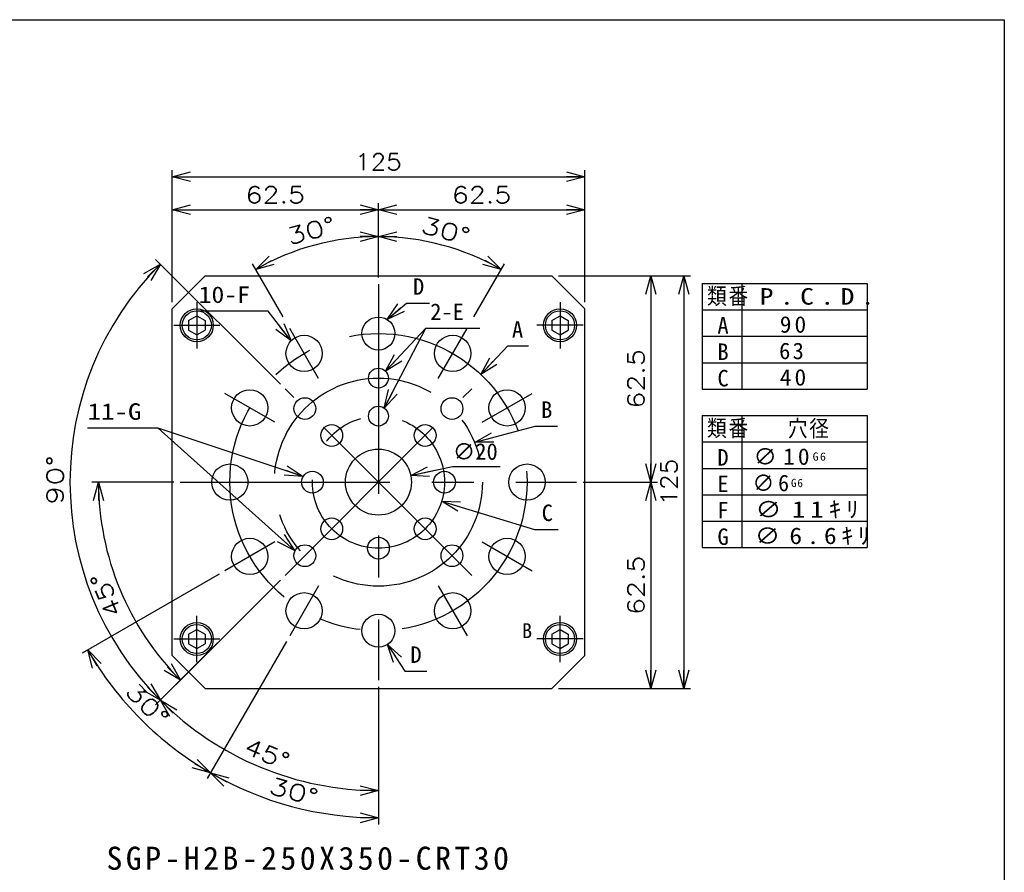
# Model space of a CAD drawing. Extents: x 0 to 564, y 0 to 400.
# Tile 20 of 20: x 415 to 564, y 271 to 400. Entities that reach past the tile are written whole.
import ezdxf

# ---------------------------------------------------------------- set-up
doc = ezdxf.new("R2010")
doc.units = 0
doc.linetypes.add('CENTER', pattern=[50.8, 31.75, -6.35, 6.35, -6.35])
doc.layers.get('0').update_dxf_attribs({"linetype": 'CONTINUOUS'})
doc.layers.get('DEFPOINTS').update_dxf_attribs({"linetype": 'CONTINUOUS'})
for name, color, linetype in [('BODY', 130, 'CONTINUOUS'), ('FL-AORB', 130, 'CONTINUOUS'), ('寸法線', 11, 'CONTINUOUS'), ('機械要素部品', 100, 'CONTINUOUS')]:
    doc.layers.add(name, color=color, linetype=linetype)
doc.styles.add('MX_DIMTXSTY_3', font='txt.sh', dxfattribs={"width": 1.35, "bigfont": 'extfont'})
doc.styles.add('MX_DIMTXSTY_4', font='txt.sh', dxfattribs={"width": 1.2, "bigfont": 'extfont'})
doc.styles.add('MX_DIMTXSTY_5', font='txt.sh', dxfattribs={"width": 1.1, "bigfont": 'extfont'})
doc.styles.add('MX_DIMTXSTY_6', font='txt.sh', dxfattribs={"width": 1.25, "bigfont": 'extfont'})
doc.styles.add('MX_NOTE_STANDARD', font='txt.sh', dxfattribs={"bigfont": 'extfont'})
doc.dimstyles.new('MX_DIMSTYLE_P', dxfattribs={"dimtxt": 2.5, "dimasz": 2.5, "dimexe": 1, "dimexo": 1, "dimgap": 1, "dimtad": 1, "dimlfac": 2, "dimdsep": 46, "dimtxsty": 'MX_NOTE_STANDARD', "dimblk1": 'OPEN30', "dimblk2": 'OPEN30', "dimsah": 1, "dimcen": 2.5, "dimadec": 0, "dimazin": 0, "dimtfac": 1, "dimtmove": 0, "dimatfit": 3, "dimldrblk": 'OPEN30', "dimfxl": 1, "dimtzin": 0, "dimarcsym": 0})
doc.dimstyles.new('MXDIMSTYLE', dxfattribs={"dimtxt": 2.5, "dimasz": 2.5, "dimexe": 1, "dimexo": 1, "dimgap": 1, "dimtad": 1, "dimdsep": 46, "dimtxsty": 'MX_NOTE_STANDARD', "dimblk1": 'OPEN30', "dimblk2": 'OPEN30', "dimsah": 1, "dimcen": 2.5, "dimadec": 0, "dimazin": 0, "dimtfac": 1, "dimtmove": 0, "dimatfit": 3, "dimldrblk": 'OPEN30', "dimfxl": 1, "dimtzin": 0, "dimarcsym": 0})

# ---------------------------------------------------------------- blocks, each defined once
blk = doc.blocks.new('_OPEN30')
at = {"color": 0, "linetype": 'ByBlock', "lineweight": -2}
for p, q in [((-1, 0.267949), (0, 0)), ((0, 0), (-1, -0.267949)), ((0, 0), (-1, 0))]:
    blk.add_line(p, q, dxfattribs=at)
blk = doc.blocks.new('*D5')
at = {"color": 140, "linetype": 'CONTINUOUS'}
for p, q in [((474.118441, 331.007642), (480.459272, 332.342342)), ((474.118441, 331.007642), (478.032666, 331.831558)), ((480.459272, 332.342342), (487.640662, 332.342342))]:
    blk.add_line(p, q, dxfattribs=at)
at = {"layer": 'DEFPOINTS', "color": 0, "linetype": 'CONTINUOUS'}
for p in [(474.118441, 331.007642), (464.332877, 328.94785)]:
    blk.add_point(p, dxfattribs=at)
at = {"color": 140, "linetype": 'CONTINUOUS', "xscale": 2.77, "yscale": 2.77, "zscale": 2.77, "rotation": 191.886825}
blk.add_blockref('_OPEN30', (474.118441, 331.007642), dxfattribs=at)
at = {"color": 140, "linetype": 'CONTINUOUS', "insert": (483.890662, 334.592342), "char_height": 2.5, "attachment_point": 5, "line_spacing_factor": 0.72}
blk.add_mtext('\\A1;∅20', dxfattribs=at)
blk = doc.blocks.new('_NONE')
at = {"color": 0, "linetype": 'ByBlock', "lineweight": -2}
blk.add_circle((0, 0), 0.25, dxfattribs=at)
blk = doc.blocks.new('*D7')
at = {"color": 140, "linetype": 'CONTINUOUS'}
for p, q in [((469.225659, 361.977746), (469.225659, 368.150658)), ((483.663159, 354.98423), (488.312115, 363.036457))]:
    blk.add_line(p, q, dxfattribs=at)
blk.add_arc((469.225659, 329.977746), 37.172912, 60, 90, dxfattribs=at)
at = {"layer": 'DEFPOINTS', "color": 0, "linetype": 'CONTINUOUS'}
for p in [(478.846716, 365.884021), (469.225659, 359.977746), (482.663159, 353.252179), (469.225659, 329.977746)]:
    blk.add_point(p, dxfattribs=at)
at = {"color": 140, "linetype": 'CONTINUOUS', "xscale": 2.77, "yscale": 2.77, "zscale": 2.77}
for p, rotation in [((469.225659, 367.150658), 180), ((487.812115, 362.170432), 330)]:
    blk.add_blockref('_OPEN30', p, dxfattribs=dict(at, rotation=rotation))
at = {"color": 140, "linetype": 'CONTINUOUS', "insert": (479.429059, 368.057355), "char_height": 2.5, "attachment_point": 5, "rotation": 345.00000507, "line_spacing_factor": 0.72, "style": 'MX_DIMTXSTY_3'}
blk.add_mtext('\\A1;30°', dxfattribs=at)
blk = doc.blocks.new('*D8')
at = {"color": 140, "linetype": 'CONTINUOUS'}
for p, q in [((469.225659, 361.977746), (469.225659, 368.150658)), ((454.788159, 354.98423), (450.139203, 363.036457))]:
    blk.add_line(p, q, dxfattribs=at)
blk.add_arc((469.225659, 329.977746), 37.172912, 90, 120, dxfattribs=at)
at = {"layer": 'DEFPOINTS', "color": 0, "linetype": 'CONTINUOUS'}
for p in [(459.604601, 365.884021), (469.225659, 359.977746), (455.788159, 353.252179), (469.225659, 329.977746)]:
    blk.add_point(p, dxfattribs=at)
at = {"color": 140, "linetype": 'CONTINUOUS', "xscale": 2.77, "yscale": 2.77, "zscale": 2.77}
blk.add_blockref('_OPEN30', (469.225659, 367.150658), dxfattribs=at)
at = {"color": 140, "linetype": 'CONTINUOUS', "xscale": 2.77, "yscale": 2.77, "zscale": 2.77, "rotation": 210}
blk.add_blockref('_OPEN30', (450.639203, 362.170432), dxfattribs=at)
at = {"color": 140, "linetype": 'CONTINUOUS', "insert": (459.022258, 368.057355), "char_height": 2.5, "attachment_point": 5, "rotation": 14.99999493, "line_spacing_factor": 0.72, "style": 'MX_DIMTXSTY_3'}
blk.add_mtext('\\A1;30°', dxfattribs=at)
blk = doc.blocks.new('*D9')
at = {"color": 140, "linetype": 'CONTINUOUS'}
for p, q in [((469.225659, 362.227746), (469.225659, 372.227746)), ((500.475659, 357.227746), (500.475659, 372.227746)), ((469.225659, 371.227746), (500.475659, 371.227746))]:
    blk.add_line(p, q, dxfattribs=at)
at = {"layer": 'DEFPOINTS', "color": 0, "linetype": 'CONTINUOUS'}
for p in [(500.475659, 371.227746), (469.225659, 361.227746), (500.475659, 356.227746)]:
    blk.add_point(p, dxfattribs=at)
at = {"color": 140, "linetype": 'CONTINUOUS', "xscale": 2.77, "yscale": 2.77, "zscale": 2.77, "rotation": 180}
blk.add_blockref('_OPEN30', (469.225659, 371.227746), dxfattribs=at)
at = {"color": 140, "linetype": 'CONTINUOUS', "xscale": 2.77, "yscale": 2.77, "zscale": 2.77}
blk.add_blockref('_OPEN30', (500.475659, 371.227746), dxfattribs=at)
at = {"color": 140, "linetype": 'CONTINUOUS', "insert": (484.850659, 373.477746), "char_height": 2.5, "attachment_point": 5, "line_spacing_factor": 0.72, "style": 'MX_DIMTXSTY_4'}
blk.add_mtext('\\A1;62.5', dxfattribs=at)
blk = doc.blocks.new('*D10')
at = {"color": 140, "linetype": 'CONTINUOUS'}
for p, q in [((437.975659, 357.227746), (437.975659, 372.227746)), ((469.225659, 360.977746), (469.225659, 372.227746)), ((437.975659, 371.227746), (469.225659, 371.227746))]:
    blk.add_line(p, q, dxfattribs=at)
at = {"layer": 'DEFPOINTS', "color": 0, "linetype": 'CONTINUOUS'}
for p in [(469.225659, 371.227746), (469.225659, 359.977746), (437.975659, 356.227746)]:
    blk.add_point(p, dxfattribs=at)
at = {"color": 140, "linetype": 'CONTINUOUS', "xscale": 2.77, "yscale": 2.77, "zscale": 2.77, "rotation": 180}
blk.add_blockref('_OPEN30', (437.975659, 371.227746), dxfattribs=at)
at = {"color": 140, "linetype": 'CONTINUOUS', "xscale": 2.77, "yscale": 2.77, "zscale": 2.77}
blk.add_blockref('_OPEN30', (469.225659, 371.227746), dxfattribs=at)
at = {"color": 140, "linetype": 'CONTINUOUS', "insert": (453.600659, 373.477746), "char_height": 2.5, "attachment_point": 5, "line_spacing_factor": 0.72, "style": 'MX_DIMTXSTY_4'}
blk.add_mtext('\\A1;62.5', dxfattribs=at)
blk = doc.blocks.new('*D11')
at = {"color": 140, "linetype": 'CONTINUOUS'}
for p, q in [((437.975659, 357.227746), (437.975659, 377.227746)), ((500.475659, 357.227746), (500.475659, 377.227746)), ((437.975659, 376.227746), (500.475659, 376.227746))]:
    blk.add_line(p, q, dxfattribs=at)
at = {"layer": 'DEFPOINTS', "color": 0, "linetype": 'CONTINUOUS'}
for p in [(500.475659, 376.227746), (437.975659, 356.227746), (500.475659, 356.227746)]:
    blk.add_point(p, dxfattribs=at)
at = {"color": 140, "linetype": 'CONTINUOUS', "xscale": 2.77, "yscale": 2.77, "zscale": 2.77, "rotation": 180}
blk.add_blockref('_OPEN30', (437.975659, 376.227746), dxfattribs=at)
at = {"color": 140, "linetype": 'CONTINUOUS', "xscale": 2.77, "yscale": 2.77, "zscale": 2.77}
blk.add_blockref('_OPEN30', (500.475659, 376.227746), dxfattribs=at)
at = {"color": 140, "linetype": 'CONTINUOUS', "insert": (469.225659, 378.477746), "char_height": 2.5, "attachment_point": 5, "line_spacing_factor": 0.72, "style": 'MX_DIMTXSTY_5'}
blk.add_mtext('\\A1;125', dxfattribs=at)
blk = doc.blocks.new('*D12')
at = {"color": 140, "linetype": 'CONTINUOUS'}
for p, q in [((501.475659, 329.977746), (511.475659, 329.977746)), ((510.475659, 329.977746), (510.475659, 298.727746)), ((496.475659, 298.727746), (511.475659, 298.727746))]:
    blk.add_line(p, q, dxfattribs=at)
at = {"layer": 'DEFPOINTS', "color": 0, "linetype": 'CONTINUOUS'}
for p in [(500.475659, 329.977746), (495.475659, 298.727746), (510.475659, 298.727746)]:
    blk.add_point(p, dxfattribs=at)
at = {"color": 140, "linetype": 'CONTINUOUS', "xscale": 2.77, "yscale": 2.77, "zscale": 2.77}
for p, rotation in [((510.475659, 329.977746), 90), ((510.475659, 298.727746), 270)]:
    blk.add_blockref('_OPEN30', p, dxfattribs=dict(at, rotation=rotation))
at = {"color": 140, "linetype": 'CONTINUOUS', "insert": (508.225659, 314.352746), "char_height": 2.5, "attachment_point": 5, "rotation": 90, "line_spacing_factor": 0.72, "style": 'MX_DIMTXSTY_4'}
blk.add_mtext('\\A1;62.5', dxfattribs=at)
blk = doc.blocks.new('*D13')
at = {"color": 140, "linetype": 'CONTINUOUS'}
for p, q in [((496.475659, 361.227746), (511.475659, 361.227746)), ((510.475659, 361.227746), (510.475659, 329.977746)), ((500.225659, 329.977746), (511.475659, 329.977746))]:
    blk.add_line(p, q, dxfattribs=at)
at = {"layer": 'DEFPOINTS', "color": 0, "linetype": 'CONTINUOUS'}
for p in [(495.475659, 361.227746), (499.225659, 329.977746), (510.475659, 329.977746)]:
    blk.add_point(p, dxfattribs=at)
at = {"color": 140, "linetype": 'CONTINUOUS', "xscale": 2.77, "yscale": 2.77, "zscale": 2.77}
for p, rotation in [((510.475659, 361.227746), 90), ((510.475659, 329.977746), 270)]:
    blk.add_blockref('_OPEN30', p, dxfattribs=dict(at, rotation=rotation))
at = {"color": 140, "linetype": 'CONTINUOUS', "insert": (508.225659, 345.602746), "char_height": 2.5, "attachment_point": 5, "rotation": 90, "line_spacing_factor": 0.72, "style": 'MX_DIMTXSTY_4'}
blk.add_mtext('\\A1;62.5', dxfattribs=at)
blk = doc.blocks.new('*D14')
at = {"color": 140, "linetype": 'CONTINUOUS'}
for p, q in [((496.475659, 361.227746), (516.475659, 361.227746)), ((515.475659, 361.227746), (515.475659, 298.727746)), ((496.475659, 298.727746), (516.475659, 298.727746))]:
    blk.add_line(p, q, dxfattribs=at)
at = {"layer": 'DEFPOINTS', "color": 0, "linetype": 'CONTINUOUS'}
for p in [(495.475659, 361.227746), (495.475659, 298.727746), (515.475659, 298.727746)]:
    blk.add_point(p, dxfattribs=at)
at = {"color": 140, "linetype": 'CONTINUOUS', "xscale": 2.77, "yscale": 2.77, "zscale": 2.77}
for p, rotation in [((515.475659, 361.227746), 90), ((515.475659, 298.727746), 270)]:
    blk.add_blockref('_OPEN30', p, dxfattribs=dict(at, rotation=rotation))
at = {"color": 140, "linetype": 'CONTINUOUS', "insert": (513.225659, 329.977746), "char_height": 2.5, "attachment_point": 5, "rotation": 90, "line_spacing_factor": 0.72, "style": 'MX_DIMTXSTY_5'}
blk.add_mtext('\\A1;125', dxfattribs=at)
blk = doc.blocks.new('*D28')
at = {"color": 140, "linetype": 'CONTINUOUS'}
for p, q in [((438.225659, 329.977746), (425.84206, 329.977746)), ((454.376417, 315.128504), (438.548822, 299.300909))]:
    blk.add_line(p, q, dxfattribs=at)
blk.add_arc((469.225659, 329.977746), 42.383599, 180, 225, dxfattribs=at)
at = {"layer": 'DEFPOINTS', "color": 0, "linetype": 'CONTINUOUS'}
for p in [(439.225659, 329.977746), (469.225659, 329.977746), (455.083524, 315.835611), (430.068319, 313.758245)]:
    blk.add_point(p, dxfattribs=at)
at = {"color": 140, "linetype": 'CONTINUOUS', "xscale": 2.77, "yscale": 2.77, "zscale": 2.77}
for p, rotation in [((426.84206, 329.977746), 90), ((439.255928, 300.008015), 315)]:
    blk.add_blockref('_OPEN30', p, dxfattribs=dict(at, rotation=rotation))
at = {"color": 140, "linetype": 'CONTINUOUS', "insert": (427.98617, 312.905466), "char_height": 2.5, "attachment_point": 5, "rotation": 112.48850761, "line_spacing_factor": 0.72, "style": 'MX_DIMTXSTY_6'}
blk.add_mtext('\\A1;45°', dxfattribs=at)
blk = doc.blocks.new('*D29')
at = {"color": 140, "linetype": 'CONTINUOUS'}
for p, q in [((454.376415, 344.82699), (435.493464, 363.70994)), ((454.376415, 315.128502), (435.493464, 296.245551))]:
    blk.add_line(p, q, dxfattribs=at)
blk.add_arc((469.225659, 329.977746), 46.704527, 135, 225, dxfattribs=at)
at = {"layer": 'DEFPOINTS', "color": 0, "linetype": 'CONTINUOUS'}
for p in [(455.083522, 344.119883), (422.521132, 329.977746), (469.225659, 329.977746), (455.083522, 315.835609)]:
    blk.add_point(p, dxfattribs=at)
at = {"color": 140, "linetype": 'CONTINUOUS', "xscale": 2.77, "yscale": 2.77, "zscale": 2.77}
for p, rotation in [((436.200571, 363.002834), 45), ((436.200571, 296.952658), 315)]:
    blk.add_blockref('_OPEN30', p, dxfattribs=dict(at, rotation=rotation))
at = {"color": 140, "linetype": 'CONTINUOUS', "insert": (420.272192, 330.299918), "char_height": 2.5, "attachment_point": 5, "rotation": 89.62293362, "line_spacing_factor": 0.72, "style": 'MX_DIMTXSTY_3'}
blk.add_mtext('\\A1;90°', dxfattribs=at)
blk = doc.blocks.new('*D30')
at = {"color": 140, "linetype": 'CONTINUOUS'}
for p, q in [((454.376415, 315.128502), (435.493464, 296.245551)), ((469.225659, 298.977746), (469.225659, 282.273219))]:
    blk.add_line(p, q, dxfattribs=at)
blk.add_arc((469.225659, 329.977746), 46.704527, 225, 270, dxfattribs=at)
at = {"layer": 'DEFPOINTS', "color": 0, "linetype": 'CONTINUOUS'}
for p in [(469.225659, 329.977746), (455.083522, 315.835609), (469.225659, 299.977746), (451.35261, 286.828389)]:
    blk.add_point(p, dxfattribs=at)
at = {"color": 140, "linetype": 'CONTINUOUS', "xscale": 2.77, "yscale": 2.77, "zscale": 2.77, "rotation": 135}
blk.add_blockref('_OPEN30', (436.200571, 296.952658), dxfattribs=at)
at = {"color": 140, "linetype": 'CONTINUOUS', "xscale": 2.77, "yscale": 2.77, "zscale": 2.77}
blk.add_blockref('_OPEN30', (469.225659, 283.273219), dxfattribs=at)
at = {"color": 140, "linetype": 'CONTINUOUS', "insert": (452.371499, 288.842089), "char_height": 2.5, "attachment_point": 5, "rotation": 337.72000685, "line_spacing_factor": 0.72, "style": 'MX_DIMTXSTY_6'}
blk.add_mtext('\\A1;45°', dxfattribs=at)
blk = doc.blocks.new('*D31')
at = {"color": 140, "linetype": 'CONTINUOUS'}
for p, q in [((445.0852, 316.040246), (424.343477, 304.065006)), ((455.288159, 305.837287), (443.312919, 285.095564))]:
    blk.add_line(p, q, dxfattribs=at)
blk.add_arc((469.225659, 329.977746), 50.82548, 210, 240, dxfattribs=at)
at = {"layer": 'DEFPOINTS', "color": 0, "linetype": 'CONTINUOUS'}
for p in [(469.225659, 329.977746), (445.951226, 316.540246), (455.788159, 306.703313), (433.286617, 294.038704)]:
    blk.add_point(p, dxfattribs=at)
at = {"color": 140, "linetype": 'CONTINUOUS', "xscale": 2.77, "yscale": 2.77, "zscale": 2.77}
for p, rotation in [((425.209502, 304.565006), 120), ((443.812919, 285.961589), 330)]:
    blk.add_blockref('_OPEN30', p, dxfattribs=dict(at, rotation=rotation))
at = {"color": 140, "linetype": 'CONTINUOUS', "insert": (434.210794, 296.309712), "char_height": 2.5, "attachment_point": 5, "rotation": 313.87663057, "line_spacing_factor": 0.72, "style": 'MX_DIMTXSTY_3'}
blk.add_mtext('\\A1;30°', dxfattribs=at)
blk = doc.blocks.new('*D32')
at = {"color": 140, "linetype": 'CONTINUOUS'}
for p, q in [((455.288159, 305.837287), (443.312919, 285.095564)), ((469.225659, 298.977746), (469.225659, 278.152266))]:
    blk.add_line(p, q, dxfattribs=at)
blk.add_arc((469.225659, 329.977746), 50.82548, 240, 270, dxfattribs=at)
at = {"layer": 'DEFPOINTS', "color": 0, "linetype": 'CONTINUOUS'}
for p in [(469.225659, 329.977746), (455.788159, 306.703313), (469.225659, 299.977746), (456.071057, 280.884102)]:
    blk.add_point(p, dxfattribs=at)
at = {"color": 140, "linetype": 'CONTINUOUS', "xscale": 2.77, "yscale": 2.77, "zscale": 2.77, "rotation": 150}
blk.add_blockref('_OPEN30', (443.812919, 285.961589), dxfattribs=at)
at = {"color": 140, "linetype": 'CONTINUOUS', "xscale": 2.77, "yscale": 2.77, "zscale": 2.77}
blk.add_blockref('_OPEN30', (469.225659, 279.152266), dxfattribs=at)
at = {"color": 140, "linetype": 'CONTINUOUS', "insert": (456.403066, 283.125229), "char_height": 2.5, "attachment_point": 5, "rotation": 344.69406172, "line_spacing_factor": 0.72, "style": 'MX_DIMTXSTY_3'}
blk.add_mtext('\\A1;30°', dxfattribs=at)

msp = doc.modelspace()

# ---------------------------------------------------------------- linework, layer by layer
at = {"layer": 'FL-AORB', "color": 130, "linetype": 'CONTINUOUS'}
for p, q in [((442.9757, 361.2277), (437.9757, 356.2277)), ((442.9757, 361.2277), (495.4757, 361.2277)), ((495.4757, 361.2277), (500.4757, 356.2277)), ((437.9757, 303.7277), (437.9757, 356.2277)), ((500.4757, 303.7277), (500.4757, 356.2277)), ((442.9757, 298.7277), (437.9757, 303.7277)), ((495.4757, 298.7277), (500.4757, 303.7277)), ((442.9757, 298.7277), (495.4757, 298.7277))]:
    msp.add_line(p, q, dxfattribs=at)
at = {"layer": 'FL-AORB', "color": 140, "linetype": 'CENTER'}
for p, q in [((469.2257, 359.9777), (469.2257, 299.9777)), ((441.7257, 357.2277), (441.7257, 350.2277)), ((496.7257, 357.2277), (496.7257, 350.2277)), ((438.2257, 353.7277), (445.2257, 353.7277)), ((500.2257, 353.7277), (493.2257, 353.7277)), ((460.1632, 345.6745), (455.7882, 353.2522)), ((478.2882, 345.6745), (482.6632, 353.2522)), ((453.5289, 339.0402), (445.9512, 343.4152)), ((483.3678, 315.8356), (455.0835, 344.1199)), ((455.0835, 315.8356), (483.3678, 344.1199)), ((484.9224, 339.0402), (492.5001, 343.4152)), ((439.2257, 329.9777), (499.2257, 329.9777)), ((453.5289, 320.9152), (445.9512, 316.5402)), ((484.9224, 320.9152), (492.5001, 316.5402)), ((460.1632, 314.281), (455.7882, 306.7033)), ((478.2882, 314.281), (482.6632, 306.7033)), ((441.7257, 302.7277), (441.7257, 309.7277)), ((496.7257, 302.7277), (496.7257, 309.7277)), ((438.2257, 306.2277), (445.2257, 306.2277)), ((500.2257, 306.2277), (493.2257, 306.2277))]:
    msp.add_line(p, q, dxfattribs=at)
at = {"layer": 'FL-AORB', "color": 140, "linetype": 'CONTINUOUS'}
for p, q in [((518.2468, 360.0666), (543.2468, 360.0666)), ((518.2468, 360.0666), (518.2468, 344.0666)), ((524.2468, 360.0666), (524.2468, 344.0666)), ((543.2468, 360.0666), (543.2468, 344.0666)), ((518.2468, 356.0666), (543.2468, 356.0666)), ((518.2468, 352.0666), (543.2468, 352.0666)), ((518.2468, 348.0666), (543.2468, 348.0666)), ((518.2468, 344.0666), (543.2468, 344.0666)), ((518.2468, 340.0666), (518.2468, 320.0666)), ((518.2468, 340.0666), (543.2468, 340.0666)), ((524.2468, 340.0666), (524.2468, 320.0666)), ((543.2468, 340.0666), (543.2468, 320.0666)), ((518.2468, 336.0666), (543.2468, 336.0666)), ((518.2468, 332.0666), (543.2468, 332.0666)), ((518.2468, 328.0666), (543.2468, 328.0666)), ((518.2468, 324.0666), (543.2468, 324.0666)), ((518.2468, 320.0666), (543.2468, 320.0666))]:
    msp.add_line(p, q, dxfattribs=at)
at = {"layer": 'FL-AORB', "color": 130, "linetype": 'CONTINUOUS'}
for centre, radius in [((469.2257, 352.4777), 2.5), ((457.9757, 349.4633), 2.75), ((480.4757, 349.4633), 2.75), ((469.2257, 345.7277), 1.5), ((449.7401, 341.2277), 2.75), ((488.7112, 341.2277), 2.75), ((458.0887, 341.1147), 1.65), ((469.2257, 339.9777), 1.5), ((480.3626, 341.1147), 1.65), ((462.1546, 337.0488), 1.65), ((476.2967, 337.0488), 1.65), ((469.2257, 329.9777), 5), ((446.7257, 329.9777), 2.75), ((491.7257, 329.9777), 2.75), ((459.2257, 329.9777), 1.65), ((479.2257, 329.9777), 1.65), ((462.1546, 322.9067), 1.65), ((476.2967, 322.9067), 1.65), ((449.7401, 318.7277), 2.75), ((469.2257, 319.9777), 1.65), ((488.7112, 318.7277), 2.75), ((458.0887, 318.8408), 1.65), ((480.3626, 318.8408), 1.65), ((457.9757, 310.4922), 2.75), ((480.4757, 310.4922), 2.75), ((469.2257, 307.4777), 2.5)]:
    msp.add_circle(centre, radius, dxfattribs=at)
at = {"layer": 'FL-AORB', "color": 140, "linetype": 'CENTER'}
for radius in [22.5, 15.75, 10]:
    msp.add_circle((469.2257, 329.9777), radius, dxfattribs=at)
at = {"layer": '寸法線', "color": 241, "linetype": 'CONTINUOUS'}
for p, q in [((0, 400), (564, 400)), ((564, 400), (564, 0))]:
    msp.add_line(p, q, dxfattribs=at)
at = {"layer": '機械要素部品', "color": 100, "linetype": 'CONTINUOUS'}
for p, q in [((440.4757, 354.4494), (441.7257, 355.1711)), ((441.7257, 355.1711), (442.9757, 354.4494)), ((495.4757, 354.4494), (496.7257, 355.1711)), ((496.7257, 355.1711), (497.9757, 354.4494)), ((440.4757, 354.4494), (440.4757, 353.0061)), ((442.9757, 354.4494), (442.9757, 353.0061)), ((495.4757, 354.4494), (495.4757, 353.0061)), ((497.9757, 354.4494), (497.9757, 353.0061)), ((440.4757, 353.0061), (441.7257, 352.2844)), ((441.7257, 352.2844), (442.9757, 353.0061)), ((495.4757, 353.0061), (496.7257, 352.2844)), ((496.7257, 352.2844), (497.9757, 353.0061)), ((440.4757, 306.9494), (441.7257, 307.6711)), ((441.7257, 307.6711), (442.9757, 306.9494)), ((495.4757, 306.9494), (496.7257, 307.6711)), ((496.7257, 307.6711), (497.9757, 306.9494)), ((440.4757, 306.9494), (440.4757, 305.5061)), ((442.9757, 306.9494), (442.9757, 305.5061)), ((495.4757, 306.9494), (495.4757, 305.5061)), ((497.9757, 306.9494), (497.9757, 305.5061)), ((440.4757, 305.5061), (441.7257, 304.7844)), ((441.7257, 304.7844), (442.9757, 305.5061)), ((495.4757, 305.5061), (496.7257, 304.7844)), ((496.7257, 304.7844), (497.9757, 305.5061))]:
    msp.add_line(p, q, dxfattribs=at)
for centre, radius in [((441.7257, 353.7277), 2.5), ((441.7257, 353.7277), 2.2), ((496.7257, 353.7277), 2.5), ((496.7257, 353.7277), 2.2), ((441.7257, 306.2277), 2.5), ((496.7257, 306.2277), 2.5), ((441.7257, 306.2277), 2.2), ((496.7257, 306.2277), 2.2)]:
    msp.add_circle(centre, radius, dxfattribs=at)

# ---------------------------------------------------------------- block references
at = {"layer": 'FL-AORB', "color": 140, "linetype": 'CONTINUOUS', "xscale": 2.77, "yscale": 2.77, "zscale": 2.77}
for p, rotation in [((470.5258, 354.6131), 220.300673), ((470.5968, 305.3873), 123.261575)]:
    msp.add_blockref('_OPEN30', p, dxfattribs=dict(at, rotation=rotation))

# ---------------------------------------------------------------- texts
at = {"layer": 'BODY', "color": 140, "linetype": 'CONTINUOUS', "insert": (428.0459, 274.781), "char_height": 3.5, "attachment_point": 1, "line_spacing_factor": 0.72}
msp.add_mtext('\\T1.214546;\\W1.012122;\\A1;SGP-H2B-250X350-CRT30', dxfattribs=at)
at = {"layer": 'FL-AORB', "color": 140, "linetype": 'CONTINUOUS', "line_spacing_factor": 0.72}
for s, insert, char_height, attachment_point in [('\\A1;D', (474.4647, 359.6009), 2.5, 4), ('\\W1.142857;\\A1;10-F', (442.0015, 358.3447), 2.5, 4), ('\\T1.095445;\\W0.912871;\\A1;類番', (518.9955, 359.4086), 2.5, 1), ('\\T1.469694;\\W1.224745;\\A1;P.C.D.', (526.965, 359.3543), 2.5, 1), ('\\A1;2-E', (477.0625, 355.7746), 2.5, 4), ('\\T1.200000;\\A1;A', (520.5566, 354.9718), 2.5, 1), ('\\T1.253359;\\W1.044466;\\A1;90', (530.0016, 355.1043), 2.5, 1), ('\\A1;A', (489.4397, 353.0939), 2.5, 4), ('\\T1.200000;\\A1;B', (520.5566, 350.9718), 2.5, 1), ('\\T1.200000;\\A1;63', (529.9023, 351.1043), 2.5, 1), ('\\T1.200000;\\A1;C', (520.5566, 346.9718), 2.5, 1), ('\\T1.253359;\\W1.044466;\\A1;40', (530.0016, 347.1043), 2.5, 1), ('\\W1.200000;\\A1;11-G', (425.1835, 340.6467), 2.5, 4), ('\\A1;B', (493.8547, 340.9527), 2.5, 4), ('\\T1.095445;\\W0.912871;\\A1;類番', (518.9955, 339.4086), 2.5, 1), ('\\T1.095445;\\W0.912871;\\A1;穴径', (531.2249, 339.3543), 2.5, 1), ('\\T1.200000;\\A1;D', (520.5566, 334.9718), 2.5, 1), ('\\T1.257448;\\W1.047874;\\A1;∅10{\\A1;\\H0.50x;G6}{\\A1;\\H0.50x;\\S^ ;}', (526.0094, 335.1043), 2.5, 1), ('\\T1.172410;\\W0.977008;\\A1;∅6{\\A1;\\H0.50x;G6}', (525.8532, 331.1043), 2.5, 1), ('\\T1.200000;\\A1;E', (520.5566, 330.9718), 2.5, 1), ('\\A1;C', (493.9466, 325.3163), 2.5, 4), ('\\T1.200000;\\A1;F', (520.5566, 326.9718), 2.5, 1), ('\\T1.399482;\\W1.166235;\\A1;∅11ｷﾘ', (526.3039, 327.1043), 2.5, 1), ('\\T1.200000;\\A1;G', (520.5566, 322.9718), 2.5, 1), ('\\T1.359286;\\W1.132738;\\A1;∅6.6ｷﾘ', (526.2163, 323.1043), 2.5, 1), ('\\T1.200000;\\A1;B', (490.9685, 308.6114), 2.25, 1), ('\\A1;D', (474.0725, 303.8567), 2.5, 4)]:
    msp.add_mtext(s, dxfattribs=dict(at, insert=insert, char_height=char_height, attachment_point=attachment_point))

# ---------------------------------------------------------------- dimensions: what is measured, and where the dimension line sits
at = {"layer": 'FL-AORB', "color": 140, "linetype": 'CONTINUOUS'}
for base, p1, p2, override, picture, middle in [((500.4757, 376.2277), (437.9757, 356.2277), (500.4757, 356.2277), {"dimasz": 2.77, "dimtxsty": 'MX_DIMTXSTY_5', "dimtzin": 8}, '*D11', (469.2257, 376.2277)), ((469.2257, 371.2277), (437.9757, 356.2277), (469.2257, 359.9777), {"dimasz": 2.77, "dimtxsty": 'MX_DIMTXSTY_4', "dimtzin": 8}, '*D10', (453.6007, 371.2277)), ((500.4757, 371.2277), (469.2257, 361.2277), (500.4757, 356.2277), {"dimasz": 2.77, "dimtxsty": 'MX_DIMTXSTY_4', "dimtzin": 8}, '*D9', (484.8507, 371.2277))]:
    dim = msp.add_linear_dim(base=base, p1=p1, p2=p2, text='\\A1;<>', dimstyle='MX_DIMSTYLE_P', override=override, dxfattribs=at)
    dim.commit()
    dim.dimension.update_dxf_attribs({"geometry": picture, "text_midpoint": middle, "dimtype": 128})
for base, p1, p2, override, picture, middle in [((459.6046, 365.884), (469.2257, 359.9777), (455.7882, 353.2522), {"dimasz": 2.77, "dimexo": 2, "dimlfac": 0.5, "dimtxsty": 'MX_DIMTXSTY_3', "dimadec": 2, "dimazin": 2, "dimtzin": 8}, '*D8', (459.6046, 365.884)), ((478.8467, 365.884), (482.6632, 353.2522), (469.2257, 359.9777), {"dimasz": 2.77, "dimexo": 2, "dimlfac": 0.5, "dimtxsty": 'MX_DIMTXSTY_3', "dimadec": 2, "dimazin": 2, "dimtzin": 8}, '*D7', (478.8467, 365.884)), ((422.5211, 329.9777), (455.0835, 344.1199), (455.0835, 315.8356), {"dimasz": 2.77, "dimlfac": 0.5, "dimtxsty": 'MX_DIMTXSTY_3', "dimadec": 2, "dimazin": 2, "dimtzin": 8}, '*D29', (422.5221, 330.2851)), ((433.2866, 294.0387), (445.9512, 316.5402), (455.7882, 306.7033), {"dimasz": 2.77, "dimlfac": 0.5, "dimtxsty": 'MX_DIMTXSTY_3', "dimadec": 2, "dimazin": 2, "dimtzin": 8}, '*D31', (432.5889, 294.7502)), ((430.0683, 313.7582), (439.2257, 329.9777), (455.0835, 315.8356), {"dimasz": 2.77, "dimlfac": 0.5, "dimtxsty": 'MX_DIMTXSTY_6', "dimadec": 2, "dimazin": 2, "dimtzin": 8}, '*D28', (430.0651, 313.7661)), ((451.3526, 286.8284), (455.0835, 315.8356), (469.2257, 299.9777), {"dimasz": 2.77, "dimlfac": 0.5, "dimtxsty": 'MX_DIMTXSTY_6', "dimadec": 2, "dimazin": 2, "dimtzin": 8}, '*D30', (451.5185, 286.7601)), ((456.0711, 280.8841), (455.7882, 306.7033), (469.2257, 299.9777), {"dimasz": 2.77, "dimlfac": 0.5, "dimtxsty": 'MX_DIMTXSTY_3', "dimadec": 2, "dimazin": 2, "dimtzin": 8}, '*D32', (455.8091, 280.955))]:
    dim = msp.add_angular_dim_3p(base=base, center=(469.2257, 329.9777), p1=p1, p2=p2, text='\\A1;<>', dimstyle='MX_DIMSTYLE_P', override=override, dxfattribs=at)
    dim.commit()
    dim.dimension.update_dxf_attribs({"geometry": picture, "text_midpoint": middle, "dimtype": 133})
for base, p1, p2, override, picture, middle in [((510.4757, 329.9777), (495.4757, 361.2277), (499.2257, 329.9777), {"dimasz": 2.77, "dimtxsty": 'MX_DIMTXSTY_4', "dimtzin": 8}, '*D13', (510.4757, 345.6027)), ((515.4757, 298.7277), (495.4757, 361.2277), (495.4757, 298.7277), {"dimasz": 2.77, "dimtxsty": 'MX_DIMTXSTY_5', "dimtzin": 8}, '*D14', (515.4757, 329.9777)), ((510.4757, 298.7277), (500.4757, 329.9777), (495.4757, 298.7277), {"dimasz": 2.77, "dimtxsty": 'MX_DIMTXSTY_4', "dimtzin": 8}, '*D12', (510.4757, 314.3527))]:
    dim = msp.add_linear_dim(base=base, p1=p1, p2=p2, angle=90, text='\\A1;<>', dimstyle='MX_DIMSTYLE_P', override=override, dxfattribs=at)
    dim.commit()
    dim.dimension.update_dxf_attribs({"geometry": picture, "text_midpoint": middle, "dimtype": 128})
dim = msp.add_diameter_dim_2p(p1=(464.3329, 328.9479), p2=(474.1184, 331.0076), text='\\A1;<>', dimstyle='MX_DIMSTYLE_P', override={"dimasz": 2.77, "dimtih": 1, "dimtoh": 1, "dimblk1": 'NONE', "dimcen": 0, "dimtofl": 0, "dimtzin": 8}, dxfattribs=at)
dim.commit()
dim.dimension.update_dxf_attribs({"geometry": '*D5', "text_midpoint": (483.8907, 332.3423), "dimtype": 131})

# ---------------------------------------------------------------- leaders
at = {"layer": 'FL-AORB', "color": 140, "linetype": 'CONTINUOUS', "has_arrowhead": 0}
for points in [[(470.5258, 354.6131), (473.4593, 357.1009), (476.9647, 357.1009)], [(470.5968, 305.3873), (473.2406, 301.3567), (476.5725, 301.3567)]]:
    msp.add_leader(points, dimstyle='MXDIMSTYLE', override={"dimasz": 2.77}, dxfattribs=at)
at = {"layer": 'FL-AORB', "color": 140, "linetype": 'CONTINUOUS'}
for points in [[(455.9924, 351.3683), (452.5255, 355.8447), (442.0015, 355.8447)], [(470.1107, 341.1984), (476.4175, 353.2746)], [(470.3096, 346.7646), (476.4175, 353.2746), (484.5625, 353.2746)], [(484.7162, 346.2962), (488.7958, 350.5939), (491.9397, 350.5939)], [(483.8548, 336.0306), (492.9349, 338.4527), (496.3547, 338.4527)], [(457.822, 330.845), (435.8657, 338.1467), (425.1835, 338.1467)], [(456.5019, 319.6423), (435.8657, 338.1467)], [(478.7954, 327.0759), (492.8429, 322.8163), (496.4466, 322.8163)]]:
    msp.add_leader(points, dimstyle='MXDIMSTYLE', override={"dimasz": 2.77}, dxfattribs=at)

doc.saveas('drawing.dxf')
